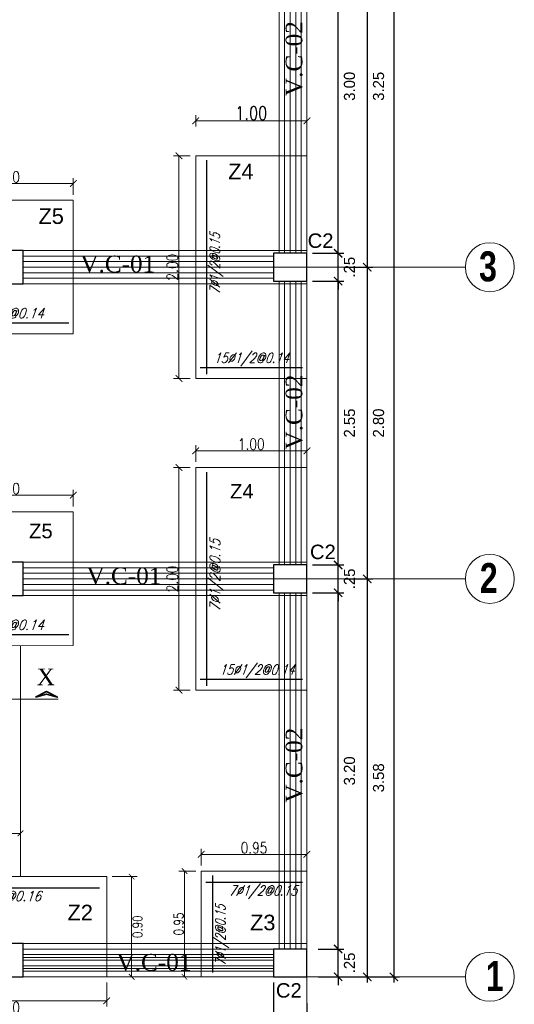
# Model space of a CAD drawing. Header units: metres. Extents: x -2 to 490, y -5 to 215.
# Tile 5 of 12: x 3.42 to 7.86, y -0.25 to 8.6. Entities that reach past the tile are written whole.
import ezdxf
from ezdxf.enums import TextEntityAlignment as Align

# ---------------------------------------------------------------- set-up
doc = ezdxf.new("R2010")
doc.units = ezdxf.units.M
for name, color, linetype, lineweight in [('COLUMNAS', 5, 'Continuous', 80), ('COTAS', 9, 'Continuous', 13), ('EJES', 251, 'Continuous', 20), ('LAYER2', 1, 'Continuous', 20)]:
    doc.layers.add(name, color=color, linetype=linetype, lineweight=lineweight)
doc.layers.add('FIERRO', color=5, linetype='Continuous')
doc.layers.add('LAYER8', color=21, linetype='Continuous')
doc.layers.add('PLUMA 0.8', color=7, linetype='Continuous', lineweight=80, true_color=0x2e2e2e)
doc.layers.add('VIGAS DE CIMENTACION', color=6, linetype='Continuous', lineweight=30, true_color=0xff00ff)
doc.styles.add('DUTCHBI', font='dutchbi.ttf')
doc.styles.add('joe1', font='impact.ttf')
doc.styles.add('SANSSERIFBOLD', font='arial.ttf')
doc.styles.add('STYLE1', font='arial.ttf')
doc.styles.add('STYLE5', font='romans.shx', dxfattribs={"width": 0.8})
doc.styles.add('TEXTOCENT', font='GOTHIC.TTF')
doc.styles.add('ZOILA', font='arial.ttf', dxfattribs={"oblique": 0.01})
doc.dimstyles.new('dimlosa', dxfattribs={"dimtxt": 0.04, "dimasz": 0.01, "dimexe": 0.01, "dimexo": 0.01, "dimgap": 0.01, "dimtad": 2, "dimzin": 3, "dimdsep": 46, "dimtxsty": 'STYLE1', "dimblk": 'DOT', "dimcen": 0.15, "dimclrd": 1, "dimclre": 1, "dimclrt": 3, "dimadec": 0, "dimazin": 0, "dimtfac": 1, "dimtix": 1, "dimtmove": 2, "dimatfit": 3, "dimldrblk": 'ARCHTICK', "dimfxl": 0.11, "dimfxlon": 1, "dimlwd": 9, "dimlwe": 9, "dimarcsym": 0})
doc.dimstyles.new('PLANTA50', dxfattribs={"dimscale": 0.5, "dimtxt": 0.2, "dimasz": 0.15, "dimexe": 0.1, "dimexo": 0.1, "dimgap": 0.1, "dimtad": 2, "dimzin": 7, "dimdsep": 46, "dimtxsty": 'TEXTOCENT', "dimblk": 'ARCHTICK', "dimcen": 0.2, "dimdle": 0.1, "dimclrd": 8, "dimclre": 8, "dimclrt": 256, "dimaunit": 1, "dimadec": 0, "dimazin": 0, "dimtfac": 1, "dimtix": 1, "dimtmove": 2, "dimatfit": 3, "dimldrblk": 'ARCHTICK', "dimfxl": 1, "dimtolj": 1, "dimtzin": 0, "dimarcsym": 0})

# ---------------------------------------------------------------- blocks, each defined once
blk = doc.blocks.new('_ARCHTICK')
at = {"color": 0, "linetype": 'ByBlock', "const_width": 0.15}
blk.add_lwpolyline([(-0.5, -0.5), (0.5, 0.5)], dxfattribs=at)
blk = doc.blocks.new('*D270')
at = {"layer": 'COTAS', "color": 8, "lineweight": -2, "transparency": 16777216}
for p, q in [((5.7, -0.05), (5.7, -0.8833)), ((6, -0.2376), (6, -0.8833)), ((6.05, -0.8333), (5.65, -0.8333))]:
    blk.add_line(p, q, dxfattribs=at)
at = {"layer": 'Defpoints', "color": 0, "lineweight": 5, "transparency": 16777216}
for p in [(5.7, 0), (6, -0.1876), (5.7, -0.8333)]:
    blk.add_point(p, dxfattribs=at)
at = {"layer": 'COTAS', "color": 8, "lineweight": -2, "transparency": 16777216, "xscale": 0.075, "yscale": 0.075, "zscale": 0.075, "rotation": 180}
blk.add_blockref('_ARCHTICK', (5.7, -0.8333), dxfattribs=at)
at = {"layer": 'COTAS', "color": 8, "lineweight": -2, "transparency": 16777216, "xscale": 0.075, "yscale": 0.075, "zscale": 0.075}
blk.add_blockref('_ARCHTICK', (6, -0.8333), dxfattribs=at)
at = {"layer": 'COTAS', "transparency": 16777216, "insert": (5.85, -0.9358), "char_height": 0.1, "attachment_point": 5, "style": 'TEXTOCENT'}
blk.add_mtext('\\A1;.30', dxfattribs=at)
blk = doc.blocks.new('*D272')
at = {"layer": 'COTAS', "color": 8, "lineweight": -2, "transparency": 16777216}
for p, q in [((0, -0.2376), (0, -1.581)), ((6, -0.2376), (6, -1.581)), ((6.05, -1.531), (-0.05, -1.531))]:
    blk.add_line(p, q, dxfattribs=at)
at = {"layer": 'Defpoints', "color": 0, "lineweight": 5, "transparency": 16777216}
for p in [(0, -0.1876), (6, -0.1876), (0, -1.531)]:
    blk.add_point(p, dxfattribs=at)
at = {"layer": 'COTAS', "color": 8, "lineweight": -2, "transparency": 16777216, "xscale": 0.075, "yscale": 0.075, "zscale": 0.075, "rotation": 180}
blk.add_blockref('_ARCHTICK', (0, -1.531), dxfattribs=at)
at = {"layer": 'COTAS', "color": 8, "lineweight": -2, "transparency": 16777216, "xscale": 0.075, "yscale": 0.075, "zscale": 0.075}
blk.add_blockref('_ARCHTICK', (6, -1.531), dxfattribs=at)
at = {"layer": 'COTAS', "transparency": 16777216, "insert": (3, -1.6335), "char_height": 0.1, "attachment_point": 5, "style": 'TEXTOCENT'}
blk.add_mtext('\\A1;6.00', dxfattribs=at)
blk = doc.blocks.new('*D278')
at = {"layer": 'COTAS', "color": 8, "lineweight": -2, "transparency": 16777216}
for p, q in [((6.2808, 0.25), (6.2808, 0.325)), ((6.1, 0.25), (6.3308, 0.25)), ((6.2808, 0), (6.2808, 0.25)), ((6.1, 0), (6.3308, 0)), ((6.2808, 0), (6.2808, -0.075))]:
    blk.add_line(p, q, dxfattribs=at)
at = {"layer": 'Defpoints', "color": 0, "lineweight": 5, "transparency": 16777216}
for p in [(6.05, 0.25), (6.2808, 0.25), (6.05, 0)]:
    blk.add_point(p, dxfattribs=at)
at = {"layer": 'COTAS', "color": 8, "lineweight": -2, "transparency": 16777216, "xscale": 0.075, "yscale": 0.075, "zscale": 0.075}
for p, rotation in [((6.2808, 0.25), 270), ((6.2808, 0), 90)]:
    blk.add_blockref('_ARCHTICK', p, dxfattribs=dict(at, rotation=rotation))
at = {"layer": 'COTAS', "transparency": 16777216, "insert": (6.3833, 0.125), "char_height": 0.1, "attachment_point": 5, "rotation": 90, "style": 'TEXTOCENT'}
blk.add_mtext('\\A1;.25', dxfattribs=at)
blk = doc.blocks.new('*D279')
at = {"layer": 'COTAS', "color": 8, "lineweight": -2, "transparency": 16777216}
for p, q in [((6.05, 20), (6.8318, 20)), ((6.7818, 20.05), (6.7818, -0.05)), ((6.1, 0), (6.8318, 0))]:
    blk.add_line(p, q, dxfattribs=at)
at = {"layer": 'Defpoints', "color": 0, "lineweight": 5, "transparency": 16777216}
for p in [(6, 20), (6.05, 0), (6.7818, 0)]:
    blk.add_point(p, dxfattribs=at)
at = {"layer": 'COTAS', "color": 8, "lineweight": -2, "transparency": 16777216, "xscale": 0.075, "yscale": 0.075, "zscale": 0.075}
for p, rotation in [((6.7818, 20), 90), ((6.7818, 0), 270)]:
    blk.add_blockref('_ARCHTICK', p, dxfattribs=dict(at, rotation=rotation))
at = {"layer": 'COTAS', "transparency": 16777216, "insert": (6.8844, 10), "char_height": 0.1, "attachment_point": 5, "rotation": 90, "style": 'TEXTOCENT'}
blk.add_mtext('\\A1;20.00', dxfattribs=at)
blk = doc.blocks.new('*D280')
at = {"layer": 'COTAS', "color": 8, "lineweight": -2, "transparency": 16777216}
for p, q in [((6.05, 3.45), (6.3308, 3.45)), ((6.2808, 0.2), (6.2808, 3.5)), ((6.1, 0.25), (6.3308, 0.25))]:
    blk.add_line(p, q, dxfattribs=at)
at = {"layer": 'Defpoints', "color": 0, "lineweight": 5, "transparency": 16777216}
for p in [(6, 3.45), (6.2808, 3.45), (6.05, 0.25)]:
    blk.add_point(p, dxfattribs=at)
at = {"layer": 'COTAS', "color": 8, "lineweight": -2, "transparency": 16777216, "xscale": 0.075, "yscale": 0.075, "zscale": 0.075}
for p, rotation in [((6.2808, 3.45), 90), ((6.2808, 0.25), 270)]:
    blk.add_blockref('_ARCHTICK', p, dxfattribs=dict(at, rotation=rotation))
at = {"layer": 'COTAS', "transparency": 16777216, "insert": (6.3833, 1.85), "char_height": 0.1, "attachment_point": 5, "rotation": 90, "style": 'TEXTOCENT'}
blk.add_mtext('\\A1;3.20', dxfattribs=at)
blk = doc.blocks.new('*D281')
at = {"layer": 'COTAS', "color": 8, "lineweight": -2, "transparency": 16777216}
for p, q in [((6.3308, 3.575), (6.5921, 3.575)), ((6.5421, 3.625), (6.5421, -0.05)), ((6.1, 0), (6.5921, 0))]:
    blk.add_line(p, q, dxfattribs=at)
at = {"layer": 'Defpoints', "color": 0, "lineweight": 5, "transparency": 16777216}
for p in [(6.2808, 3.575), (6.05, 0), (6.5421, 0)]:
    blk.add_point(p, dxfattribs=at)
at = {"layer": 'COTAS', "color": 8, "lineweight": -2, "transparency": 16777216, "xscale": 0.075, "yscale": 0.075, "zscale": 0.075}
for p, rotation in [((6.5421, 3.575), 90), ((6.5421, 0), 270)]:
    blk.add_blockref('_ARCHTICK', p, dxfattribs=dict(at, rotation=rotation))
at = {"layer": 'COTAS', "transparency": 16777216, "insert": (6.6446, 1.7875), "char_height": 0.1, "attachment_point": 5, "rotation": 90, "style": 'TEXTOCENT'}
blk.add_mtext('\\A1;3.58', dxfattribs=at)
blk = doc.blocks.new('*D282')
at = {"layer": 'COTAS', "color": 8, "lineweight": -2, "transparency": 16777216}
for p, q in [((6.2808, 3.7), (6.2808, 3.775)), ((6.05, 3.7), (6.3308, 3.7)), ((6.2808, 3.45), (6.2808, 3.7)), ((6.05, 3.45), (6.3308, 3.45)), ((6.2808, 3.45), (6.2808, 3.375))]:
    blk.add_line(p, q, dxfattribs=at)
at = {"layer": 'Defpoints', "color": 0, "lineweight": 5, "transparency": 16777216}
for p in [(6, 3.7), (6.2808, 3.7), (6, 3.45)]:
    blk.add_point(p, dxfattribs=at)
at = {"layer": 'COTAS', "color": 8, "lineweight": -2, "transparency": 16777216, "xscale": 0.075, "yscale": 0.075, "zscale": 0.075}
for p, rotation in [((6.2808, 3.7), 270), ((6.2808, 3.45), 90)]:
    blk.add_blockref('_ARCHTICK', p, dxfattribs=dict(at, rotation=rotation))
at = {"layer": 'COTAS', "transparency": 16777216, "insert": (6.3833, 3.575), "char_height": 0.1, "attachment_point": 5, "rotation": 90, "style": 'TEXTOCENT'}
blk.add_mtext('\\A1;.25', dxfattribs=at)
blk = doc.blocks.new('*D283')
at = {"layer": 'COTAS', "color": 8, "lineweight": -2, "transparency": 16777216}
for p, q in [((6.2808, 3.65), (6.2808, 6.3)), ((6.05, 6.25), (6.3308, 6.25)), ((6.05, 3.7), (6.3308, 3.7))]:
    blk.add_line(p, q, dxfattribs=at)
at = {"layer": 'Defpoints', "color": 0, "lineweight": 5, "transparency": 16777216}
for p in [(6, 6.25), (6.2808, 6.25), (6, 3.7)]:
    blk.add_point(p, dxfattribs=at)
at = {"layer": 'COTAS', "color": 8, "lineweight": -2, "transparency": 16777216, "xscale": 0.075, "yscale": 0.075, "zscale": 0.075}
for p, rotation in [((6.2808, 6.25), 90), ((6.2808, 3.7), 270)]:
    blk.add_blockref('_ARCHTICK', p, dxfattribs=dict(at, rotation=rotation))
at = {"layer": 'COTAS', "transparency": 16777216, "insert": (6.3833, 4.975), "char_height": 0.1, "attachment_point": 5, "rotation": 90, "style": 'TEXTOCENT'}
blk.add_mtext('\\A1;2.55', dxfattribs=at)
blk = doc.blocks.new('*D284')
at = {"layer": 'COTAS', "color": 8, "lineweight": -2, "transparency": 16777216}
for p, q in [((6.05, 9.5), (6.3308, 9.5)), ((6.2808, 6.45), (6.2808, 9.55)), ((6.05, 6.5), (6.3308, 6.5))]:
    blk.add_line(p, q, dxfattribs=at)
at = {"layer": 'Defpoints', "color": 0, "lineweight": 5, "transparency": 16777216}
for p in [(6, 9.5), (6.2808, 9.5), (6, 6.5)]:
    blk.add_point(p, dxfattribs=at)
at = {"layer": 'COTAS', "color": 8, "lineweight": -2, "transparency": 16777216, "xscale": 0.075, "yscale": 0.075, "zscale": 0.075}
for p, rotation in [((6.2808, 9.5), 90), ((6.2808, 6.5), 270)]:
    blk.add_blockref('_ARCHTICK', p, dxfattribs=dict(at, rotation=rotation))
at = {"layer": 'COTAS', "transparency": 16777216, "insert": (6.3833, 8), "char_height": 0.1, "attachment_point": 5, "rotation": 90, "style": 'TEXTOCENT'}
blk.add_mtext('\\A1;3.00', dxfattribs=at)
blk = doc.blocks.new('*D297')
at = {"layer": 'COTAS', "color": 8, "lineweight": -2, "transparency": 16777216}
for p, q in [((6.3308, 6.375), (6.5921, 6.375)), ((6.5421, 6.425), (6.5421, 3.525)), ((6.3308, 3.575), (6.5921, 3.575))]:
    blk.add_line(p, q, dxfattribs=at)
at = {"layer": 'Defpoints', "color": 0, "lineweight": 5, "transparency": 16777216}
for p in [(6.2808, 6.375), (6.2808, 3.575), (6.5421, 3.575)]:
    blk.add_point(p, dxfattribs=at)
at = {"layer": 'COTAS', "color": 8, "lineweight": -2, "transparency": 16777216, "xscale": 0.075, "yscale": 0.075, "zscale": 0.075}
for p, rotation in [((6.5421, 6.375), 90), ((6.5421, 3.575), 270)]:
    blk.add_blockref('_ARCHTICK', p, dxfattribs=dict(at, rotation=rotation))
at = {"layer": 'COTAS', "transparency": 16777216, "insert": (6.6446, 4.975), "char_height": 0.1, "attachment_point": 5, "rotation": 90, "style": 'TEXTOCENT'}
blk.add_mtext('\\A1;2.80', dxfattribs=at)
blk = doc.blocks.new('*D302')
at = {"layer": 'COTAS', "color": 8, "lineweight": -2, "transparency": 16777216}
for p, q in [((6.2808, 6.5), (6.2808, 6.575)), ((6.05, 6.5), (6.3308, 6.5)), ((6.2808, 6.25), (6.2808, 6.5)), ((6.05, 6.25), (6.3308, 6.25)), ((6.2808, 6.25), (6.2808, 6.175))]:
    blk.add_line(p, q, dxfattribs=at)
at = {"layer": 'Defpoints', "color": 0, "lineweight": 5, "transparency": 16777216}
for p in [(6, 6.5), (6.2808, 6.5), (6, 6.25)]:
    blk.add_point(p, dxfattribs=at)
at = {"layer": 'COTAS', "color": 8, "lineweight": -2, "transparency": 16777216, "xscale": 0.075, "yscale": 0.075, "zscale": 0.075}
for p, rotation in [((6.2808, 6.5), 270), ((6.2808, 6.25), 90)]:
    blk.add_blockref('_ARCHTICK', p, dxfattribs=dict(at, rotation=rotation))
at = {"layer": 'COTAS', "transparency": 16777216, "insert": (6.3833, 6.375), "char_height": 0.1, "attachment_point": 5, "rotation": 90, "style": 'TEXTOCENT'}
blk.add_mtext('\\A1;.25', dxfattribs=at)
blk = doc.blocks.new('*D327')
at = {"layer": 'COTAS', "color": 8, "lineweight": -2, "transparency": 16777216}
for p, q in [((6.5421, 9.675), (6.5421, 6.325)), ((6.3308, 9.625), (6.5921, 9.625)), ((6.3308, 6.375), (6.5921, 6.375))]:
    blk.add_line(p, q, dxfattribs=at)
at = {"layer": 'Defpoints', "color": 0, "lineweight": 5, "transparency": 16777216}
for p in [(6.2808, 9.625), (6.2808, 6.375), (6.5421, 6.375)]:
    blk.add_point(p, dxfattribs=at)
at = {"layer": 'COTAS', "color": 8, "lineweight": -2, "transparency": 16777216, "xscale": 0.075, "yscale": 0.075, "zscale": 0.075}
for p, rotation in [((6.5421, 9.625), 90), ((6.5421, 6.375), 270)]:
    blk.add_blockref('_ARCHTICK', p, dxfattribs=dict(at, rotation=rotation))
at = {"layer": 'COTAS', "transparency": 16777216, "insert": (6.6446, 8), "char_height": 0.1, "attachment_point": 5, "rotation": 90, "style": 'TEXTOCENT'}
blk.add_mtext('\\A1;3.25', dxfattribs=at)
blk = doc.blocks.new('*D329')
at = {"layer": 'Defpoints', "color": 0, "linetype": 'Continuous', "lineweight": 5, "transparency": 16777216}
for p in [(6, 1.1), (5.05, 0.95), (6, 0.95)]:
    blk.add_point(p, dxfattribs=at)
at = {"layer": 'VIGAS DE CIMENTACION', "color": 1, "linetype": 'Continuous', "lineweight": 5, "transparency": 16777216}
for p, q in [((5.05, 1), (5.05, 1.15)), ((6, 1), (6, 1.15)), ((5.05, 1.1), (6, 1.1))]:
    blk.add_line(p, q, dxfattribs=at)
at = {"layer": 'VIGAS DE CIMENTACION', "color": 1, "linetype": 'Continuous', "lineweight": 5, "transparency": 16777216, "xscale": 0.06, "yscale": 0.06, "zscale": 0.06, "rotation": 180}
blk.add_blockref('_ARCHTICK', (5.05, 1.1), dxfattribs=at)
at = {"layer": 'VIGAS DE CIMENTACION', "color": 1, "linetype": 'Continuous', "lineweight": 5, "transparency": 16777216, "xscale": 0.06, "yscale": 0.06, "zscale": 0.06}
blk.add_blockref('_ARCHTICK', (6, 1.1), dxfattribs=at)
at = {"layer": 'VIGAS DE CIMENTACION', "color": 3, "linetype": 'Continuous', "lineweight": 5, "transparency": 16777216, "insert": (5.525, 1.16), "char_height": 0.1, "attachment_point": 5, "style": 'STYLE5'}
blk.add_mtext('0.95', dxfattribs=at)
blk = doc.blocks.new('*D330')
at = {"layer": 'Defpoints', "color": 0, "linetype": 'Continuous', "lineweight": 5, "transparency": 16777216}
for p in [(4.9, 0.95), (5.05, 0.95), (5.05, 0)]:
    blk.add_point(p, dxfattribs=at)
at = {"layer": 'VIGAS DE CIMENTACION', "color": 1, "linetype": 'Continuous', "lineweight": 5, "transparency": 16777216}
for p, q in [((5, 0.95), (4.85, 0.95)), ((4.9, 0), (4.9, 0.95)), ((5, 0), (4.85, 0))]:
    blk.add_line(p, q, dxfattribs=at)
at = {"layer": 'VIGAS DE CIMENTACION', "color": 1, "linetype": 'Continuous', "lineweight": 5, "transparency": 16777216, "xscale": 0.05, "yscale": 0.05, "zscale": 0.05}
for p, rotation in [((4.9, 0.95), 90), ((4.9, 0), 270)]:
    blk.add_blockref('_ARCHTICK', p, dxfattribs=dict(at, rotation=rotation))
at = {"layer": 'VIGAS DE CIMENTACION', "color": 3, "linetype": 'Continuous', "lineweight": 5, "transparency": 16777216, "insert": (4.8475, 0.475), "char_height": 0.085, "attachment_point": 5, "rotation": 90, "style": 'STYLE5'}
blk.add_mtext('0.95', dxfattribs=at)
blk = doc.blocks.new('*D332')
at = {"layer": 'Defpoints', "color": 0, "linetype": 'Continuous', "lineweight": 5, "transparency": 16777216}
for p in [(5, 7.375), (4.85, 5.375), (5, 5.375)]:
    blk.add_point(p, dxfattribs=at)
at = {"layer": 'VIGAS DE CIMENTACION', "color": 1, "linetype": 'Continuous', "lineweight": 5, "transparency": 16777216}
for p, q in [((4.95, 7.375), (4.8, 7.375)), ((4.85, 7.375), (4.85, 5.375)), ((4.95, 5.375), (4.8, 5.375))]:
    blk.add_line(p, q, dxfattribs=at)
at = {"layer": 'VIGAS DE CIMENTACION', "color": 1, "linetype": 'Continuous', "lineweight": 5, "transparency": 16777216, "xscale": 0.06, "yscale": 0.06, "zscale": 0.06}
for p, rotation in [((4.85, 7.375), 90), ((4.85, 5.375), 270)]:
    blk.add_blockref('_ARCHTICK', p, dxfattribs=dict(at, rotation=rotation))
at = {"layer": 'VIGAS DE CIMENTACION', "color": 3, "linetype": 'Continuous', "lineweight": 5, "transparency": 16777216, "insert": (4.79, 6.375), "char_height": 0.1, "attachment_point": 5, "rotation": 90, "style": 'STYLE5'}
blk.add_mtext('2.00', dxfattribs=at)
blk = doc.blocks.new('*D334')
at = {"layer": 'Defpoints', "color": 0, "linetype": 'Continuous', "lineweight": 5, "transparency": 16777216}
for p in [(2.7, 7.1259), (2.7, 6.9759), (3.9, 6.9759)]:
    blk.add_point(p, dxfattribs=at)
at = {"layer": 'VIGAS DE CIMENTACION', "color": 1, "linetype": 'Continuous', "lineweight": 5, "transparency": 16777216}
for p, q in [((2.7, 7.0259), (2.7, 7.1759)), ((3.9, 7.0259), (3.9, 7.1759)), ((3.9, 7.1259), (2.7, 7.1259))]:
    blk.add_line(p, q, dxfattribs=at)
at = {"layer": 'VIGAS DE CIMENTACION', "color": 1, "linetype": 'Continuous', "lineweight": 5, "transparency": 16777216, "xscale": 0.06, "yscale": 0.06, "zscale": 0.06, "rotation": 180}
blk.add_blockref('_ARCHTICK', (2.7, 7.1259), dxfattribs=at)
at = {"layer": 'VIGAS DE CIMENTACION', "color": 1, "linetype": 'Continuous', "lineweight": 5, "transparency": 16777216, "xscale": 0.06, "yscale": 0.06, "zscale": 0.06}
blk.add_blockref('_ARCHTICK', (3.9, 7.1259), dxfattribs=at)
at = {"layer": 'VIGAS DE CIMENTACION', "color": 3, "linetype": 'Continuous', "lineweight": 5, "transparency": 16777216, "insert": (3.3, 7.1859), "char_height": 0.1, "attachment_point": 5, "style": 'STYLE5'}
blk.add_mtext('1.20', dxfattribs=at)
blk = doc.blocks.new('*D336')
at = {"layer": 'Defpoints', "color": 0, "linetype": 'Continuous', "lineweight": 5, "transparency": 16777216}
for p in [(5, 4.725), (5, 4.575), (6, 4.575)]:
    blk.add_point(p, dxfattribs=at)
at = {"layer": 'VIGAS DE CIMENTACION', "color": 1, "linetype": 'Continuous', "lineweight": 5, "transparency": 16777216}
for p, q in [((5, 4.625), (5, 4.775)), ((6, 4.725), (5, 4.725)), ((6, 4.625), (6, 4.775))]:
    blk.add_line(p, q, dxfattribs=at)
at = {"layer": 'VIGAS DE CIMENTACION', "color": 1, "linetype": 'Continuous', "lineweight": 5, "transparency": 16777216, "xscale": 0.06, "yscale": 0.06, "zscale": 0.06, "rotation": 180}
blk.add_blockref('_ARCHTICK', (5, 4.725), dxfattribs=at)
at = {"layer": 'VIGAS DE CIMENTACION', "color": 1, "linetype": 'Continuous', "lineweight": 5, "transparency": 16777216, "xscale": 0.06, "yscale": 0.06, "zscale": 0.06}
blk.add_blockref('_ARCHTICK', (6, 4.725), dxfattribs=at)
at = {"layer": 'VIGAS DE CIMENTACION', "color": 3, "linetype": 'Continuous', "lineweight": 5, "transparency": 16777216, "insert": (5.5, 4.785), "char_height": 0.1, "attachment_point": 5, "style": 'STYLE5'}
blk.add_mtext('1.00', dxfattribs=at)
blk = doc.blocks.new('*D337')
at = {"layer": 'Defpoints', "color": 0, "linetype": 'Continuous', "lineweight": 5, "transparency": 16777216}
for p in [(5, 4.575), (4.85, 2.575), (5, 2.575)]:
    blk.add_point(p, dxfattribs=at)
at = {"layer": 'VIGAS DE CIMENTACION', "color": 1, "linetype": 'Continuous', "lineweight": 5, "transparency": 16777216}
for p, q in [((4.95, 4.575), (4.8, 4.575)), ((4.85, 4.575), (4.85, 2.575)), ((4.95, 2.575), (4.8, 2.575))]:
    blk.add_line(p, q, dxfattribs=at)
at = {"layer": 'VIGAS DE CIMENTACION', "color": 1, "linetype": 'Continuous', "lineweight": 5, "transparency": 16777216, "xscale": 0.06, "yscale": 0.06, "zscale": 0.06}
for p, rotation in [((4.85, 4.575), 90), ((4.85, 2.575), 270)]:
    blk.add_blockref('_ARCHTICK', p, dxfattribs=dict(at, rotation=rotation))
at = {"layer": 'VIGAS DE CIMENTACION', "color": 3, "linetype": 'Continuous', "lineweight": 5, "transparency": 16777216, "insert": (4.79, 3.575), "char_height": 0.1, "attachment_point": 5, "rotation": 90, "style": 'STYLE5'}
blk.add_mtext('2.00', dxfattribs=at)
blk = doc.blocks.new('*D377')
at = {"layer": 'Defpoints', "color": 0, "linetype": 'Continuous', "lineweight": 5, "transparency": 16777216}
for p in [(2.4, 0), (4.2, 0), (2.4, -0.2152)]:
    blk.add_point(p, dxfattribs=at)
at = {"layer": 'VIGAS DE CIMENTACION', "color": 1, "linetype": 'Continuous', "lineweight": 5, "transparency": 16777216}
for p, q in [((2.4, -0.05), (2.4, -0.2652)), ((4.2, -0.05), (4.2, -0.2652)), ((4.2, -0.2152), (2.4, -0.2152))]:
    blk.add_line(p, q, dxfattribs=at)
at = {"layer": 'VIGAS DE CIMENTACION', "color": 1, "linetype": 'Continuous', "lineweight": 5, "transparency": 16777216, "xscale": 0.06, "yscale": 0.06, "zscale": 0.06, "rotation": 180}
blk.add_blockref('_ARCHTICK', (2.4, -0.2152), dxfattribs=at)
at = {"layer": 'VIGAS DE CIMENTACION', "color": 1, "linetype": 'Continuous', "lineweight": 5, "transparency": 16777216, "xscale": 0.06, "yscale": 0.06, "zscale": 0.06}
blk.add_blockref('_ARCHTICK', (4.2, -0.2152), dxfattribs=at)
at = {"layer": 'VIGAS DE CIMENTACION', "color": 3, "linetype": 'Continuous', "lineweight": 5, "transparency": 16777216, "insert": (3.3, -0.2752), "char_height": 0.1, "attachment_point": 5, "style": 'STYLE5'}
blk.add_mtext('1.80', dxfattribs=at)
blk = doc.blocks.new('*D378')
at = {"layer": 'Defpoints', "color": 0, "linetype": 'Continuous', "lineweight": 5, "transparency": 16777216}
for p in [(5, 7.6896), (5, 7.375), (6, 7.375)]:
    blk.add_point(p, dxfattribs=at)
at = {"layer": 'VIGAS DE CIMENTACION', "color": 1, "linetype": 'Continuous', "lineweight": 5, "transparency": 16777216}
for p, q in [((5, 7.6396), (5, 7.7396)), ((6, 7.6396), (6, 7.7396)), ((6, 7.6896), (5, 7.6896))]:
    blk.add_line(p, q, dxfattribs=at)
at = {"layer": 'VIGAS DE CIMENTACION', "color": 1, "linetype": 'Continuous', "lineweight": 5, "transparency": 16777216, "xscale": 0.06, "yscale": 0.06, "zscale": 0.06, "rotation": 180}
blk.add_blockref('_ARCHTICK', (5, 7.6896), dxfattribs=at)
at = {"layer": 'VIGAS DE CIMENTACION', "color": 1, "linetype": 'Continuous', "lineweight": 5, "transparency": 16777216, "xscale": 0.06, "yscale": 0.06, "zscale": 0.06}
blk.add_blockref('_ARCHTICK', (6, 7.6896), dxfattribs=at)
at = {"layer": 'VIGAS DE CIMENTACION', "color": 3, "linetype": 'Continuous', "lineweight": 5, "transparency": 16777216, "insert": (5.5, 7.7596), "char_height": 0.12, "attachment_point": 5, "style": 'STYLE5'}
blk.add_mtext('1.00', dxfattribs=at)
blk = doc.blocks.new('*D371')
at = {"layer": 'Defpoints', "color": 0, "linetype": 'Continuous', "lineweight": 5, "transparency": 16777216}
for p in [(3.425, 1.2887), (3.025, 0.9), (3.425, 0.9)]:
    blk.add_point(p, dxfattribs=at)
at = {"layer": 'VIGAS DE CIMENTACION', "color": 1, "linetype": 'Continuous', "lineweight": 5, "transparency": 16777216}
for p, q in [((3.025, 0.95), (3.025, 1.3387)), ((3.425, 0.95), (3.425, 1.3387)), ((3.025, 1.2887), (3.425, 1.2887))]:
    blk.add_line(p, q, dxfattribs=at)
at = {"layer": 'VIGAS DE CIMENTACION', "color": 1, "linetype": 'Continuous', "lineweight": 5, "transparency": 16777216, "xscale": 0.05, "yscale": 0.05, "zscale": 0.05, "rotation": 180}
blk.add_blockref('_ARCHTICK', (3.025, 1.2887), dxfattribs=at)
at = {"layer": 'VIGAS DE CIMENTACION', "color": 1, "linetype": 'Continuous', "lineweight": 5, "transparency": 16777216, "xscale": 0.05, "yscale": 0.05, "zscale": 0.05}
blk.add_blockref('_ARCHTICK', (3.425, 1.2887), dxfattribs=at)
at = {"layer": 'VIGAS DE CIMENTACION', "color": 3, "linetype": 'Continuous', "lineweight": 5, "transparency": 16777216, "insert": (3.225, 1.3412), "char_height": 0.085, "attachment_point": 5, "style": 'STYLE5'}
blk.add_mtext('0.40', dxfattribs=at)
blk = doc.blocks.new('*D381')
at = {"layer": 'Defpoints', "color": 0, "linetype": 'Continuous', "lineweight": 5, "transparency": 16777216}
for p in [(4.2, 0.9), (4.4244, 0.9), (4.175, 0)]:
    blk.add_point(p, dxfattribs=at)
at = {"layer": 'VIGAS DE CIMENTACION', "color": 1, "linetype": 'Continuous', "lineweight": 5, "transparency": 16777216}
for p, q in [((4.25, 0.9), (4.4744, 0.9)), ((4.4244, 0), (4.4244, 0.9)), ((4.225, 0), (4.4744, 0))]:
    blk.add_line(p, q, dxfattribs=at)
at = {"layer": 'VIGAS DE CIMENTACION', "color": 1, "linetype": 'Continuous', "lineweight": 5, "transparency": 16777216, "xscale": 0.05, "yscale": 0.05, "zscale": 0.05}
for p, rotation in [((4.4244, 0.9), 90), ((4.4244, 0), 270)]:
    blk.add_blockref('_ARCHTICK', p, dxfattribs=dict(at, rotation=rotation))
at = {"layer": 'VIGAS DE CIMENTACION', "color": 3, "linetype": 'Continuous', "lineweight": 5, "transparency": 16777216, "insert": (4.4769, 0.45), "char_height": 0.085, "attachment_point": 5, "rotation": 90, "style": 'STYLE5'}
blk.add_mtext('0.90', dxfattribs=at)
blk = doc.blocks.new('*D374')
at = {"layer": 'Defpoints', "color": 0, "linetype": 'Continuous', "lineweight": 5, "transparency": 16777216}
for p in [(2.7, 4.3259), (2.7, 4.1759), (3.9, 4.1759)]:
    blk.add_point(p, dxfattribs=at)
at = {"layer": 'VIGAS DE CIMENTACION', "color": 1, "linetype": 'Continuous', "lineweight": 5, "transparency": 16777216}
for p, q in [((2.7, 4.2259), (2.7, 4.3759)), ((3.9, 4.2259), (3.9, 4.3759)), ((3.9, 4.3259), (2.7, 4.3259))]:
    blk.add_line(p, q, dxfattribs=at)
at = {"layer": 'VIGAS DE CIMENTACION', "color": 1, "linetype": 'Continuous', "lineweight": 5, "transparency": 16777216, "xscale": 0.06, "yscale": 0.06, "zscale": 0.06, "rotation": 180}
blk.add_blockref('_ARCHTICK', (2.7, 4.3259), dxfattribs=at)
at = {"layer": 'VIGAS DE CIMENTACION', "color": 1, "linetype": 'Continuous', "lineweight": 5, "transparency": 16777216, "xscale": 0.06, "yscale": 0.06, "zscale": 0.06}
blk.add_blockref('_ARCHTICK', (3.9, 4.3259), dxfattribs=at)
at = {"layer": 'VIGAS DE CIMENTACION', "color": 3, "linetype": 'Continuous', "lineweight": 5, "transparency": 16777216, "insert": (3.3, 4.3859), "char_height": 0.1, "attachment_point": 5, "style": 'STYLE5'}
blk.add_mtext('1.20', dxfattribs=at)

msp = doc.modelspace()

# ---------------------------------------------------------------- linework, layer by layer
at = {"layer": 'COLUMNAS', "color": 160, "linetype": 'Continuous', "lineweight": 30}
for points in [[(3.45, 6.525), (3.15, 6.525), (3.15, 6.225), (3.45, 6.225)], [(6, 6.5), (5.7, 6.5), (5.7, 6.25), (6, 6.25)], [(3.45, 3.725), (3.15, 3.725), (3.15, 3.425), (3.45, 3.425)], [(6, 3.7), (5.7, 3.7), (5.7, 3.45), (6, 3.45)], [(3.45, 0.3), (3.15, 0.3), (3.15, 0), (3.45, 0)], [(6, 0.25), (5.7, 0.25), (5.7, 0), (6, 0)]]:
    msp.add_lwpolyline(points, close=True, dxfattribs=at)
at = {"layer": 'COTAS', "lineweight": 35}
msp.add_lwpolyline([(3.5612, 2.5118), (3.6588, 2.5622), (3.7564, 2.5118), (3.6588, 2.5406), (3.5612, 2.5118)], dxfattribs=at)
at = {"layer": 'EJES', "color": 152, "linetype": 'Continuous', "lineweight": 5}
for p, q in [((5.275, 6.375), (7.425, 6.375)), ((5.275, 3.575), (7.425, 3.575)), ((6, 0.1915), (6, -1.9585)), ((5.275, 0), (7.425, 0))]:
    msp.add_line(p, q, dxfattribs=at)
for centre in [(7.645, 6.375), (7.645, 3.575), (7.645, 0)]:
    msp.add_circle(centre, 0.22, dxfattribs=at)
at = {"layer": 'FIERRO', "color": 156}
for p, q in [((5.1, 5.415), (5.1, 7.335)), ((2.74, 5.8759), (3.86, 5.8759)), ((5.04, 5.475), (5.96, 5.475)), ((5.1, 2.615), (5.1, 4.535)), ((2.74, 3.0759), (3.86, 3.0759)), ((5.04, 2.675), (5.96, 2.675)), ((5.15, 0.91), (5.15, 0.04)), ((2.415, 0.8), (4.135, 0.8)), ((5.09, 0.85), (5.96, 0.85))]:
    msp.add_line(p, q, dxfattribs=at)
at = {"layer": 'PLUMA 0.8', "color": 4, "lineweight": 18}
msp.add_line((3.425, 2.9759), (3.425, 0.9), dxfattribs=at)
for points in [[(6, 7.375), (5, 7.375), (5, 5.375), (6, 5.375), (6, 7.375)], [(3.9, 6.9759), (2.7, 6.9759), (2.7, 5.775), (3.9, 5.7759), (3.9, 6.9759)], [(6, 4.575), (5, 4.575), (5, 2.575), (6, 2.575), (6, 4.575)], [(3.9, 4.1759), (2.7, 4.1759), (2.7, 2.975), (3.9, 2.9759), (3.9, 4.1759)], [(4.2, 0), (2.4, 0), (2.4, 0.9), (4.2, 0.9), (4.2, 0)], [(6, 0), (5.05, 0), (5.05, 0.95), (6, 0.95), (6, 0)]]:
    msp.add_lwpolyline(points, dxfattribs=at)
at = {"layer": 'VIGAS DE CIMENTACION', "color": 1, "linetype": 'Continuous', "lineweight": 5}
for p, q in [((3.45, 6.525), (6, 6.525)), ((3.45, 6.475), (5.7, 6.475)), ((3.45, 6.425), (5.7, 6.425)), ((3.45, 6.375), (5.7, 6.375)), ((3.45, 6.325), (5.7, 6.325)), ((3.45, 6.275), (5.7, 6.275)), ((3.45, 6.225), (6, 6.225)), ((3.45, 3.725), (6, 3.725)), ((3.45, 3.675), (5.7, 3.675)), ((3.45, 3.625), (5.7, 3.625)), ((3.45, 3.575), (5.7, 3.575)), ((3.45, 3.525), (5.7, 3.525)), ((3.45, 3.475), (5.7, 3.475)), ((3.45, 3.425), (6, 3.425)), ((2.6883, 2.4941), (3.7626, 2.4941)), ((3.45, 0.3), (6, 0.3)), ((3.45, 0.25), (5.7, 0.25)), ((3.45, 0.2), (5.7, 0.2)), ((3.45, 0.15), (5.7, 0.15)), ((3.45, 0.1), (5.7, 0.1)), ((3.45, 0.05), (5.7, 0.05)), ((4.175, 0), (5.05, 0))]:
    msp.add_line(p, q, dxfattribs=at)
at = {"layer": 'VIGAS DE CIMENTACION', "color": 9, "linetype": 'Continuous', "lineweight": 18}
for points in [[(6, 20), (6, 0)], [(5.85, 6.5), (5.85, 9.5)], [(5.85, 3.45), (5.85, 0.25), (5.7, 0.25), (5.7, 0), (6, 0), (6, 6.5), (5.7, 6.5), (5.7, 6.25), (5.85, 6.25), (5.85, 3.7)]]:
    msp.add_lwpolyline(points, dxfattribs=at)
at = {"layer": 'VIGAS DE CIMENTACION', "color": 1, "linetype": 'Continuous', "lineweight": 5}
for points in [[(5.75, 9.5), (5.75, 6.5)], [(5.8, 9.5), (5.8, 6.5)], [(5.9, 9.5), (5.9, 6.5)], [(5.95, 9.5), (5.95, 6.5)], [(5.75, 6.2518), (5.75, 3.7)], [(5.8, 6.2518), (5.8, 3.7)], [(5.9, 6.25), (5.9, 3.7)], [(5.95, 6.25), (5.95, 3.7)], [(5.75, 3.45), (5.75, 0.25)], [(5.8, 3.45), (5.8, 0.25)], [(5.9, 3.45), (5.9, 0.25)], [(5.95, 3.45), (5.95, 0.25)]]:
    msp.add_lwpolyline(points, dxfattribs=at)
at = {"layer": 'VIGAS DE CIMENTACION', "color": 9, "linetype": 'Continuous', "lineweight": 18}
msp.add_lwpolyline([(3.45, 0.075), (5.7, 0.075), (5.7, 0.175), (3.45, 0.175)], close=True, dxfattribs=at)

# ---------------------------------------------------------------- texts
at = {"layer": 'EJES', "style": 'joe1'}
for s, p in [('3', (7.5479, 6.248)), ('2', (7.5545, 3.448)), ('1', (7.6088, -0.127))]:
    msp.add_text(s, height=0.2695, rotation=0.00071, dxfattribs=at).set_placement(p)
at = {"layer": 'LAYER2', "color": 7, "linetype": 'Continuous', "style": 'DUTCHBI'}
for p in [(5.959, 7.912), (5.959, 4.737), (5.959, 1.5648)]:
    msp.add_text('V.C-02 ', height=0.15, rotation=90, dxfattribs=at).set_placement(p)
for s, p in [('V.C-01 ', (3.9629, 6.3286)), ('V.C-01 ', (4.0185, 3.5268)), ('X', (3.5708, 2.6196)), ('V.C-01 ', (4.2884, 0.0554))]:
    msp.add_text(s, height=0.15, dxfattribs=at).set_placement(p)
at = {"layer": 'LAYER8', "color": 1, "style": 'SANSSERIFBOLD'}
for s, height, p in [('Z4', 0.14, (5.292, 7.1646)), ('Z5', 0.14, (3.5868, 6.7634)), ('Z4', 0.13, (5.3095, 4.2972)), ('Z5', 0.13, (3.5023, 3.9398)), ('Z2', 0.14, (3.8479, 0.5079)), ('Z3', 0.14, (5.4892, 0.4182))]:
    msp.add_text(s, height=height, dxfattribs=at).set_placement(p)
at = {"layer": 'PLUMA 0.8', "color": 8, "linetype": 'Continuous', "lineweight": 5, "style": 'STYLE5'}
for height, oblique, width, p in [(0.09, 21, 0.71, (5.2171, 6.405)), (0.095, 21, 0.8, (5.2214, 3.605)), (0.09, 18, 0.71, (5.2671, 0.3731))]:
    msp.add_text('7Ø1/2@0.15', height=height, rotation=90, dxfattribs=dict(at, oblique=oblique, width=width)).set_placement(p, align=Align.CENTER)
at = {"layer": 'PLUMA 0.8', "color": 4, "linetype": 'Continuous', "lineweight": 25, "style": 'ZOILA', "oblique": 0.01}
for p in [(6.1231, 6.5484), (6.1438, 3.7524), (5.8375, -0.1868)]:
    msp.add_text('C2', height=0.13, dxfattribs=at).set_placement(p, align=Align.CENTER)
at = {"layer": 'PLUMA 0.8', "color": 8, "linetype": 'Continuous', "lineweight": 5, "style": 'STYLE5'}
for s, oblique, width, p in [('9Ø1/2@0.14', 19, 0.87, (3.3, 5.9159)), ('15Ø1/2@0.14', 19, 0.8, (5.5, 5.515)), ('9Ø1/2@0.14', 19, 0.87, (3.3, 3.1159)), ('15Ø1/2@0.14', 19, 0.8, (5.5497, 2.715)), ('7Ø1/2@0.15', 21, 0.8, (5.6031, 0.73)), ('6Ø1/2@0.16', 19, 0.87, (3.275, 0.68))]:
    msp.add_text(s, height=0.09, dxfattribs=dict(at, oblique=oblique, width=width)).set_placement(p, align=Align.CENTER)

# ---------------------------------------------------------------- dimensions: what is measured, and where the dimension line sits
at = {"layer": 'COTAS'}
for base, p1, p2, angle, picture, middle in [((6.7818, 0), (6, 20), (6.05, 0), 90, '*D279', (6.8844, 10)), ((6.5421, 6.375), (6.2808, 9.625), (6.2808, 6.375), 90, '*D327', (6.6446, 8)), ((6.2808, 9.5), (6, 6.5), (6, 9.5), 90, '*D284', (6.3833, 8)), ((6.2808, 6.5), (6, 6.25), (6, 6.5), 90, '*D302', (6.3833, 6.375)), ((6.5421, 3.575), (6.2808, 6.375), (6.2808, 3.575), 90, '*D297', (6.6446, 4.975)), ((6.2808, 6.25), (6, 3.7), (6, 6.25), 90, '*D283', (6.3833, 4.975)), ((6.2808, 3.7), (6, 3.45), (6, 3.7), 90, '*D282', (6.3833, 3.575)), ((6.5421198, 0), (6.2807853, 3.5750002), (6.0499998, 0), 90, '*D281', (6.6446351, 1.7875001)), ((6.2808, 3.45), (6.05, 0.25), (6, 3.45), 270, '*D280', (6.3833, 1.85)), ((5.7, -0.8333), (6, -0.1876), (5.7, 0), 180, '*D270', (5.85, -0.9358)), ((0, -1.531), (6, -0.1876), (0, -0.1876), 180, '*D272', (3, -1.6335))]:
    dim = msp.add_linear_dim(base=base, p1=p1, p2=p2, angle=angle, dimstyle='PLANTA50', dxfattribs=at)
    dim.commit()
    dim.dimension.update_dxf_attribs({"geometry": picture, "text_midpoint": middle})
dim = msp.add_aligned_dim(p1=(6.05, 0), p2=(6.05, 0.25), distance=-0.2308, dimstyle='PLANTA50', dxfattribs=at)
dim.commit()
dim.dimension.update_dxf_attribs({"geometry": '*D278', "text_midpoint": (6.3833, 0.125)})
at = {"layer": 'VIGAS DE CIMENTACION', "color": 1, "linetype": 'Continuous', "lineweight": 5}
for base, p1, p2, angle, override, picture, middle in [((5, 7.6896), (6, 7.375), (5, 7.375), 180, {"dimtxt": 0.12, "dimasz": 0.06, "dimexe": 0.05, "dimexo": 0.05, "dimzin": 1, "dimtxsty": 'STYLE5', "dimblk": 'ARCHTICK', "dimadec": 2, "dimfxl": 0.05, "dimlwd": 5, "dimlwe": 5}, '*D378', (5.5, 7.7596)), ((4.85, 5.375), (5, 7.375), (5, 5.375), 90, {"dimtxt": 0.1, "dimasz": 0.06, "dimexe": 0.05, "dimexo": 0.05, "dimzin": 1, "dimtxsty": 'STYLE5', "dimblk": 'ARCHTICK', "dimadec": 2, "dimfxl": 0.05, "dimfxlon": 0, "dimlwd": 5, "dimlwe": 5}, '*D332', (4.79, 6.375)), ((2.7, 7.1259), (3.9, 6.9759), (2.7, 6.9759), 180, {"dimtxt": 0.1, "dimasz": 0.06, "dimexe": 0.05, "dimexo": 0.05, "dimzin": 1, "dimtxsty": 'STYLE5', "dimblk": 'ARCHTICK', "dimadec": 2, "dimfxl": 0.05, "dimfxlon": 0, "dimlwd": 5, "dimlwe": 5}, '*D334', (3.3, 7.1859)), ((5, 4.725), (6, 4.575), (5, 4.575), 180, {"dimtxt": 0.1, "dimasz": 0.06, "dimexe": 0.05, "dimexo": 0.05, "dimzin": 1, "dimtxsty": 'STYLE5', "dimblk": 'ARCHTICK', "dimadec": 2, "dimfxl": 0.05, "dimfxlon": 0, "dimlwd": 5, "dimlwe": 5}, '*D336', (5.5, 4.785)), ((4.85, 2.575), (5, 4.575), (5, 2.575), 90, {"dimtxt": 0.1, "dimasz": 0.06, "dimexe": 0.05, "dimexo": 0.05, "dimzin": 1, "dimtxsty": 'STYLE5', "dimblk": 'ARCHTICK', "dimadec": 2, "dimfxl": 0.05, "dimfxlon": 0, "dimlwd": 5, "dimlwe": 5}, '*D337', (4.79, 3.575)), ((2.7, 4.3259), (3.9, 4.1759), (2.7, 4.1759), 180, {"dimtxt": 0.1, "dimasz": 0.06, "dimexe": 0.05, "dimexo": 0.05, "dimzin": 1, "dimtxsty": 'STYLE5', "dimblk": 'ARCHTICK', "dimadec": 2, "dimfxl": 0.05, "dimfxlon": 0, "dimlwd": 5, "dimlwe": 5}, '*D374', (3.3, 4.3859)), ((3.425, 1.2887), (3.025, 0.9), (3.425, 0.9), 180, {"dimtxt": 0.085, "dimasz": 0.05, "dimexe": 0.05, "dimexo": 0.05, "dimzin": 1, "dimtxsty": 'STYLE5', "dimblk": 'ARCHTICK', "dimadec": 2, "dimfxl": 0.05, "dimfxlon": 0, "dimlwd": 5, "dimlwe": 5}, '*D371', (3.225, 1.3412)), ((6, 1.1), (5.05, 0.95), (6, 0.95), 180, {"dimtxt": 0.1, "dimasz": 0.06, "dimexe": 0.05, "dimexo": 0.05, "dimzin": 1, "dimtxsty": 'STYLE5', "dimblk": 'ARCHTICK', "dimadec": 2, "dimfxl": 0.05, "dimfxlon": 0, "dimlwd": 5, "dimlwe": 5}, '*D329', (5.525, 1.16)), ((4.9, 0.95), (5.05, 0), (5.05, 0.95), 90, {"dimtxt": 0.085, "dimasz": 0.05, "dimexe": 0.05, "dimexo": 0.05, "dimzin": 1, "dimtxsty": 'STYLE5', "dimblk": 'ARCHTICK', "dimadec": 2, "dimfxl": 0.05, "dimfxlon": 0, "dimlwd": 5, "dimlwe": 5}, '*D330', (4.8475, 0.475)), ((4.4244, 0.9), (4.175, 0), (4.2, 0.9), 90, {"dimtxt": 0.085, "dimasz": 0.05, "dimexe": 0.05, "dimexo": 0.05, "dimzin": 1, "dimtxsty": 'STYLE5', "dimblk": 'ARCHTICK', "dimadec": 2, "dimfxl": 0.05, "dimfxlon": 0, "dimlwd": 5, "dimlwe": 5}, '*D381', (4.4769, 0.45)), ((2.4, -0.2152), (4.2, 0), (2.4, 0), 180, {"dimtxt": 0.1, "dimasz": 0.06, "dimexe": 0.05, "dimexo": 0.05, "dimzin": 1, "dimtxsty": 'STYLE5', "dimblk": 'ARCHTICK', "dimadec": 2, "dimfxl": 0.05, "dimfxlon": 0, "dimlwd": 5, "dimlwe": 5}, '*D377', (3.3, -0.2752))]:
    dim = msp.add_linear_dim(base=base, p1=p1, p2=p2, angle=angle, dimstyle='dimlosa', override=override, dxfattribs=at)
    dim.commit()
    dim.dimension.update_dxf_attribs({"geometry": picture, "text_midpoint": middle})

doc.saveas('drawing.dxf')
